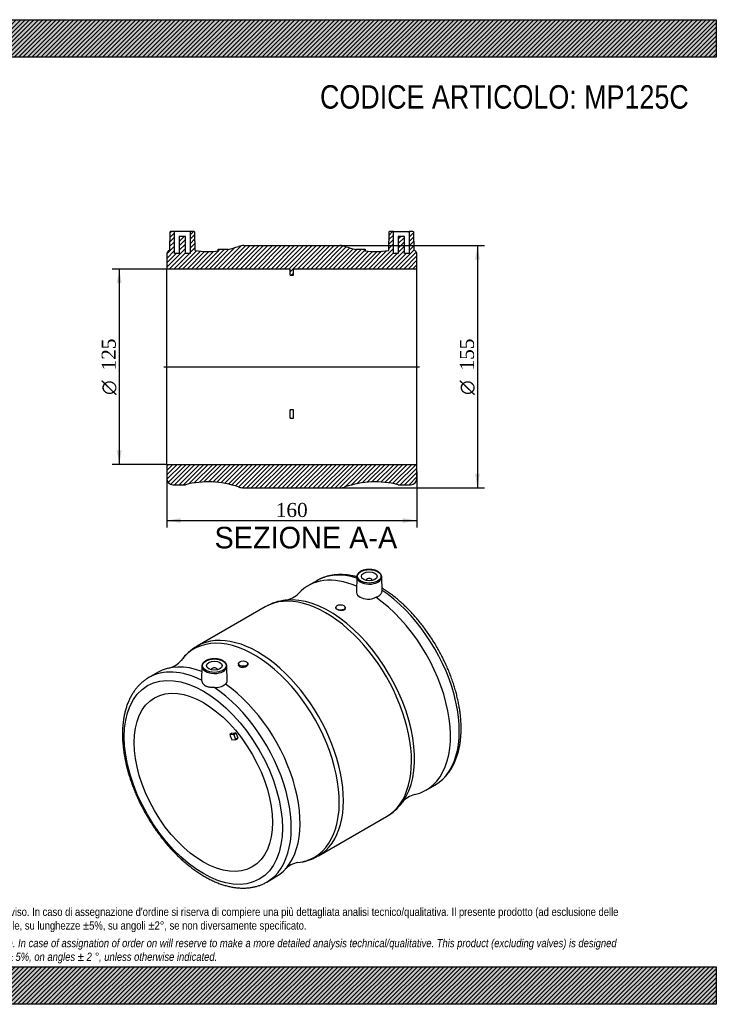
# Model space of a CAD drawing. Header units: millimetres. Extents: x 0 to 891, y 0 to 630.
import ezdxf
from ezdxf.enums import TextEntityAlignment as Align
from ezdxf.lldxf.tags import DXFTag

# ---------------------------------------------------------------- set-up
doc = ezdxf.new("R2010")
doc.units = ezdxf.units.MM
doc.header["$LTSCALE"] = 3
for name, color, linetype in [('Default', 7, 'Continuous'), ('DV4_Default', 7, 'Continuous'), ('MP125C', 7, 'Continuous')]:
    doc.layers.add(name, color=color, linetype=linetype)
doc.styles.add('SEACAD_Solid_Edge_ANSI', font='seans.ttf')
doc.styles.add('SEACAD_Solid_Edge_ANSI1_Symbols', font='semeca1.ttf')
doc.styles.add('SEACAD_Times_New_Roman', font='times.ttf')
tags = doc.linetypes.add('CENTER2', pattern=[28.575000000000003, 19.05, -3.175, 3.175, -3.175]).pattern_tags.tags
tags[10:11] = [DXFTag(74, 4), DXFTag(75, 0), DXFTag(340, '0'), DXFTag(46, 0.0), DXFTag(50, 0.0), DXFTag(44, 0.0), DXFTag(45, 0.0)]
tags[8:9] = [DXFTag(74, 4), DXFTag(75, 0), DXFTag(340, '0'), DXFTag(46, 0.0), DXFTag(50, 0.0), DXFTag(44, 0.0), DXFTag(45, 0.0)]
tags[6:7] = [DXFTag(74, 4), DXFTag(75, 0), DXFTag(340, '0'), DXFTag(46, 0.0), DXFTag(50, 0.0), DXFTag(44, 0.0), DXFTag(45, 0.0)]
tags[4:5] = [DXFTag(74, 4), DXFTag(75, 0), DXFTag(340, '0'), DXFTag(46, 0.0), DXFTag(50, 0.0), DXFTag(44, 0.0), DXFTag(45, 0.0)]
doc.dimstyles.new('ANSImm', dxfattribs={"dimtxt": 9, "dimasz": 9, "dimexe": 4.5, "dimexo": 0, "dimgap": 2.25, "dimtad": 1, "dimdsep": 46, "dimtxsty": 'SEACAD_Times_New_Roman', "dimblk1": '_SE_FILLED', "dimblk2": '_SE_FILLED', "dimsah": 1, "dimcen": 4.5, "dimazin": 0, "dimtfac": 0.85, "dimtdec": 3, "dimtofl": 0, "dimtmove": 0, "dimatfit": 3, "dimfxl": 1, "dimarcsym": 0})
pattern_1 = [(45, (0, 0), (-1.414213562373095, 1.414213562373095), [])]

# ---------------------------------------------------------------- blocks, each defined once
blk = doc.blocks.new('SE1')
at = {"layer": 'MP125C', "color": 7, "linetype": 'Continuous'}
for p, q in [((635.5089195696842, 271.0553173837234), (629.8520653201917, 267.7893310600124)), ((661.0083137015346, 273.50380964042), (660.8068574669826, 264.0809975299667)), ((667.016278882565, 271.2350748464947), (667.016278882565, 271.2021125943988)), ((671.0162788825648, 271.2021125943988), (671.0162788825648, 271.2350748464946)), ((677.2114512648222, 264.7474746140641), (677.0242440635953, 273.5038096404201)), ((602.5242878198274, 254.3210324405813), (559.0133205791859, 229.199963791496)), ((647.6315025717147, 253.9253473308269), (647.6315025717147, 253.6930782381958)), ((653.6315025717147, 253.1422546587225), (653.6315025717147, 253.9253473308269)), ((562.0133643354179, 216.3490489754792), (561.8259645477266, 207.5837060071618)), ((578.2309873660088, 206.9151780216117), (578.0292946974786, 216.3490489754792)), ((585.4061058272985, 217.999497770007), (585.4061058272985, 217.216405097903)), ((591.4061058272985, 217.7672286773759), (591.4061058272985, 217.9994977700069)), ((533.6855430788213, 212.2675635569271), (528.028688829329, 209.0015772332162)), ((568.0213295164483, 214.0803141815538), (568.0213295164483, 214.047351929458)), ((572.0213295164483, 214.0473519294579), (572.0213295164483, 214.0803141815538)), ((581.2651279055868, 173.4575589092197), (579.8509143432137, 172.641062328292)), ((579.8509143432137, 172.641062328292), (581.994217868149, 172.832494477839)), ((581.2651279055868, 173.4575589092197), (583.4084314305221, 173.6489910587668)), ((583.4084314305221, 173.6489910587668), (581.994217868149, 172.832494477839)), ((583.8913943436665, 173.2207230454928), (582.4771807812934, 172.4042264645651)), ((582.4771807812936, 172.4042264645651), (583.5378409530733, 169.6705336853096)), ((584.9520545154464, 170.4870302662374), (583.5378409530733, 169.6705336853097)), ((583.8913943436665, 173.2207230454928), (584.9520545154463, 170.4870302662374)), ((583.4084314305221, 169.1875707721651), (581.2651279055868, 168.996138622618)), ((583.4816547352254, 169.2101735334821), (584.8958682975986, 170.0266701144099)), ((705.3520653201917, 137.0194950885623), (711.0089195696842, 140.2854814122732)), ((636.5133205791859, 94.96602620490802), (680.0242878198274, 120.0870948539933)), ((603.528688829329, 78.23174126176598), (609.1855430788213, 81.49772758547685))]:
    blk.add_line(p, q, dxfattribs=at)
for centre, radius, start, end in [((619.160822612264, 225.4018757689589), 33.3587605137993, 95.99124823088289, 119.7994381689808), ((613.2992841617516, 272.8008381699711), 14.40342304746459, 279.1354956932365, 316.633810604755), ((575.833654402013, 200.2276570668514), 33.49888780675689, 120.1433974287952, 143.9416779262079), ((537.6202187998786, 229.1089157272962), 14.40495788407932, 283.3551334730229, 320.8607971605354), ((570.9204702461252, 212.4057992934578), 9.665643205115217, 262.9033993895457, 309.4205293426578), ((701.4099136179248, 120.1837443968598), 14.39634702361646, 103.34840140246, 140.8961483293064), ((663.4913302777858, 148.7444980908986), 33.07074918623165, 299.9579881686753, 323.9681563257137), ((619.8639881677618, 123.8095845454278), 33.28981890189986, 276.0090434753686, 299.9438840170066), ((625.7322051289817, 76.49003303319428), 14.3997688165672, 99.09822374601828, 136.6498550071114)]:
    blk.add_arc(centre, radius, start, end, dxfattribs=at)
for centre, major_axis, ratio in [((669.0162788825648, 273.8478639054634), (-7.508651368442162, -2.168404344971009e-15), 0.5773502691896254), ((669.016278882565, 273.8478639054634), (-5.000000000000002, 0), 0.5773502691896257), ((650.6315025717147, 253.9253473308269), (-3.000000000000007, -1.517883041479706e-15), 0.5773502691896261), ((570.0213295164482, 216.6931032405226), (-7.508651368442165, 5.637851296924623e-15), 0.5773502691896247), ((562.9502617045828, 141.9836660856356), (35.75000000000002, -61.92081637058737), 0.577350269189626), ((570.0213295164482, 216.6931032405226), (5.000000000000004, 7.1834661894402e-15), 0.5773502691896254), ((588.4061058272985, 217.999497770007), (3.000000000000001, 1.409462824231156e-15), 0.5773502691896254), ((562.9502617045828, 141.9836660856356), (31.25000000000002, -54.12658773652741), 0.5773502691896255)]:
    blk.add_ellipse(centre, major_axis=major_axis, ratio=ratio, dxfattribs=at)
for centre, major_axis, ratio, start_param, end_param in [((667.6020653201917, 202.4044130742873), (37.75000000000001, -65.38491798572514), 0.5773502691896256, 2.4824673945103, 3.318989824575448), ((673.2589195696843, 205.6703993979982), (37.75000000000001, -65.38491798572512), 0.5773502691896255, 3.139631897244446, 3.141592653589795), ((673.2589195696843, 205.6703993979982), (37.75000000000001, -65.38491798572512), 0.5773502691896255, 2.588038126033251, 3.139631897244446), ((669.0162788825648, 273.446740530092), (8.008575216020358, -3.035766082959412e-15), 0.577350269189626, 3.129249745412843, 6.25790913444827), ((669.0162788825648, 271.2350748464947), (-2.000000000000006, -3.577867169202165e-15), 0.5773502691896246, 3.112862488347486, 6.283185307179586), ((669.0162788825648, 271.2350748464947), (-2.000000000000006, -3.577867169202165e-15), 0.5773502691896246, 0, 0.02873016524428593), ((669.0162788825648, 273.446740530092), (8.008575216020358, -3.035766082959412e-15), 0.577350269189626, 6.25790913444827, 6.283185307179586), ((669.0162788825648, 273.446740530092), (8.008575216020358, -3.035766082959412e-15), 0.577350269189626, 6.565588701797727e-16, 0.01234290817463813), ((673.2589195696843, 205.6703993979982), (37.75000000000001, -65.38491798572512), 0.5773502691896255, 0, 2.282182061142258), ((641.2742878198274, 187.2040636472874), (38.75000000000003, -67.11696879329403), 0.5773502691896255, 0, 3.141592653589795), ((643.5679882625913, 188.5283322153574), (-38.47963731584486, 66.64868688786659), 0.577350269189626, -0.2468685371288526, -0.2449001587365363), ((643.5679882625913, 188.5283322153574), (-38.47963731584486, 66.64868688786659), 0.577350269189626, 3.38704007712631, 6.036316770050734), ((667.6020653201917, 202.4044130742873), (37.75000000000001, -65.38491798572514), 0.5773502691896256, 6.10554828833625, 8.533863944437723), ((595.4696201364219, 160.7587264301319), (38.47963731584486, -66.64868688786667), 0.5773502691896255, 0, 3.386474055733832), ((597.7633205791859, 162.082994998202), (-38.74999999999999, 67.11696879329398), 0.5773502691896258, 3.141065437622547, 6.283185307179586), ((597.7633205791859, 162.082994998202), (-38.74999999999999, 67.11696879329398), 0.5773502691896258, 0, 6.239114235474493e-05), ((565.778688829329, 143.6166592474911), (37.74999999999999, -65.38491798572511), 0.5773502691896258, 2.430206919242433, 3.139631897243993), ((571.4355430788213, 146.8826455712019), (37.75000000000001, -65.38491798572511), 0.5773502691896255, 2.534965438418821, 3.141592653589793), ((570.0213295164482, 216.2919798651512), (8.008575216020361, -5.637851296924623e-15), 0.5773502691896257, 3.129249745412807, 6.25790913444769), ((570.0213295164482, 214.0803141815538), (2.000000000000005, -4.228388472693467e-15), 0.5773502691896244, 3.661891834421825e-15, 3.170322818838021), ((570.0213295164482, 216.2919798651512), (8.008575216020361, -5.637851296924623e-15), 0.5773502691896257, 6.25790913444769, 6.283185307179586), ((570.0213295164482, 216.2919798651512), (8.008575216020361, -5.637851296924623e-15), 0.5773502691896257, 1.219323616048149e-15, 0.01234290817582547), ((588.4061058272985, 217.1830011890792), (-2.999999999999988, 1.805321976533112e-14), 0.5773502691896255, 0.2217988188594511, 1.348997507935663), ((565.778688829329, 143.6166592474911), (37.74999999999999, -65.38491798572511), 0.5773502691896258, 3.139631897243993, 3.141592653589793), ((570.0213295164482, 214.0803141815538), (2.000000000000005, -4.228388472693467e-15), 0.5773502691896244, 6.254455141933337, 6.283185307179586), ((565.778688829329, 143.6166592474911), (37.74999999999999, -65.38491798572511), 0.5773502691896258, 6.282089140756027, 8.565367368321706), ((571.4355430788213, 146.8826455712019), (37.75000000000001, -65.38491798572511), 0.5773502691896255, 0, 2.250678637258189), ((618.8116974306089, 174.2352810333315), (-31.25000000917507, 54.12658774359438), 0.5773502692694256, 1.276991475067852, 1.341002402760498), ((582.1709945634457, 172.3768790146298), (-0.2500000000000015, 0.4330127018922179), 0.5773502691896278, 4.450589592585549, 6.021385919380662), ((583.5852081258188, 173.1933755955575), (-0.2499999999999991, 0.433012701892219), 0.5773502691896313, 4.450589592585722, 6.021385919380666), ((584.6458682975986, 170.4596828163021), (-0.2500000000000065, 0.4330127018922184), 0.57735026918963, 3.141592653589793, 4.450589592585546), ((583.2316547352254, 169.6431862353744), (-0.2500000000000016, 0.4330127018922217), 0.5773502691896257, 2.879793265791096, 4.450589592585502), ((595.4696201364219, 160.7587264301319), (38.47963731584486, -66.64868688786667), 0.5773502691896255, 6.038371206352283, 6.283185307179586)]:
    blk.add_ellipse(centre, major_axis=major_axis, ratio=ratio, start_param=start_param, end_param=end_param, dxfattribs=at)
for points, knots in [([(677.0021630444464, 273.3088381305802), (677.011953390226, 273.4696229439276), (677.0297429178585, 273.8255214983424), (676.8777493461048, 274.4506659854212), (676.5690297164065, 275.1167476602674), (676.1019196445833, 275.7507516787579), (675.4899331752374, 276.3364854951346), (674.7403198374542, 276.8643073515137), (673.8695280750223, 277.3213925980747), (672.897557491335, 277.6976783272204), (671.8463395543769, 277.985713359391), (670.7381002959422, 278.180470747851), (669.5954214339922, 278.2787290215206), (668.4412559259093, 278.2789019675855), (667.298743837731, 278.1810166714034), (666.1907124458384, 277.9867011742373), (665.1392626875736, 277.6990816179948), (664.1653052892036, 277.3225346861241), (663.2886878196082, 276.8625947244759), (662.5278419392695, 276.3256882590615), (661.902693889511, 275.7211816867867), (661.4250630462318, 275.0581139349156), (661.1298947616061, 274.3640905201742), (660.9999110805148, 273.8284691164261), (661.016889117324, 273.5687544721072), (661.0194811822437, 273.5305887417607)], [0, 0, 0, 0, 0.0273107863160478, 0.07116240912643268, 0.1151201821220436, 0.1597801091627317, 0.2053110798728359, 0.2514870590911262, 0.297968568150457, 0.3444914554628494, 0.3909510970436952, 0.4373375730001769, 0.4836707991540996, 0.5299821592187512, 0.5763072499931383, 0.6226712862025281, 0.6691124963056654, 0.7156675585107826, 0.7623638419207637, 0.8091990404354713, 0.8560677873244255, 0.902673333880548, 0.9485923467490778, 0.993510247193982, 1, 1, 1, 1]), ([(660.9649865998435, 273.5438756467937), (660.1707860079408, 273.7521852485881), (658.543462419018, 274.13367177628), (656.1050044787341, 274.562603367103), (653.6567826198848, 274.8416196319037), (651.2520113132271, 274.9618627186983), (648.8974293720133, 274.9233801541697), (646.5997319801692, 274.7270129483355), (644.3644400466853, 274.374306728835), (642.1993786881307, 273.8674951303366), (640.1012129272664, 273.2089569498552), (638.1050081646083, 272.4024016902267), (636.5617000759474, 271.6672503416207), (635.807070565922, 271.2126301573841), (635.5996531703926, 271.0871425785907)], [0.3376736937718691, 0.3376736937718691, 0.3376736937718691, 0.3376736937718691, 0.3945710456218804, 0.4546717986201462, 0.5145598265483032, 0.5741848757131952, 0.6335017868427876, 0.6924762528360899, 0.7510904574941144, 0.8093475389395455, 0.8672739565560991, 0.9249192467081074, 0.9823531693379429, 1, 1, 1, 1]), ([(673.2247469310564, 260.4607984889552), (673.8568606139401, 260.6632769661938), (674.4248090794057, 260.9174104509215), (675.1830297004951, 261.3752232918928), (675.4210518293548, 261.5419266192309), (675.8515556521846, 261.8921187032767), (676.0456809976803, 262.0763382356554), (676.3923275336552, 262.4623829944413), (676.5448531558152, 262.6642079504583), (676.8066884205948, 263.0855791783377), (676.9132066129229, 263.3007019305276), (677.0788392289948, 263.7376699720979), (677.1380624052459, 263.9597036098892), (677.202600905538, 264.3705808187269), (677.2154354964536, 264.559005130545), (677.2114384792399, 264.7474462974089)], [0, 0, 0, 0, 0.25, 0.25, 0.375, 0.375, 0.5, 0.5, 0.625, 0.625, 0.75, 0.75, 0.875, 0.875, 0.9780343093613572, 0.9780343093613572, 0.9780343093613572, 0.9780343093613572]), ([(710.9612116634, 140.2626842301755), (711.602255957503, 140.6447953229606), (712.7093188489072, 141.3126861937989), (714.4467839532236, 142.5942179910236), (716.0816032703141, 143.9963810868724), (717.6323817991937, 145.5426720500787), (719.0824086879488, 147.2176433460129), (720.4325313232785, 149.0222929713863), (721.6786732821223, 150.9528540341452), (722.817948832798, 153.0062816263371), (723.8471371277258, 155.1785973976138), (724.7632573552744, 157.4652423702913), (725.5635838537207, 159.8609800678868), (726.245789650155, 162.3600049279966), (726.808010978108, 164.9560533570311), (727.2488804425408, 167.6425389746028), (727.5675200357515, 170.4126754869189), (727.7635087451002, 173.2595757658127), (727.8368354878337, 176.1762974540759), (727.7878551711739, 179.1558493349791), (727.6172504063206, 182.1912855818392), (727.3259839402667, 185.2757335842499), (726.915253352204, 188.4024221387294), (726.386473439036, 191.5645871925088), (725.7412635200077, 194.7554630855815), (724.9814393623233, 197.9682764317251), (724.1090082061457, 201.1962432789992), (723.126165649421, 204.4325696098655), (722.0352934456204, 207.6704549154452), (720.8389575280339, 210.9030984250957), (719.5399057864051, 214.123707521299), (718.1410652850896, 217.3255078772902), (716.6455387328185, 220.501754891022), (715.0566001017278, 223.6457460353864), (713.3776893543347, 226.7508337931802), (711.6124062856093, 229.8104388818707), (709.7645178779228, 232.818040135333), (707.8379390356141, 235.7672127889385), (705.8367234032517, 238.6516422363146), (703.7650369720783, 241.4651576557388), (701.6271623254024, 244.2017203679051), (699.4274897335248, 246.8554333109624), (697.170503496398, 249.4205528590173), (694.860785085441, 251.8914873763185), (692.5029545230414, 254.2628390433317), (690.1018451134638, 256.5292770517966), (687.6618113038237, 258.6860331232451), (685.189282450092, 260.7270643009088), (682.6832010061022, 262.6519229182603), (680.1707397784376, 264.4400895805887), (678.2872421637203, 265.6780050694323), (677.3223625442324, 266.2760307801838), (677.1776095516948, 266.3650058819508)], [0, 0, 0, 0, 0.01823498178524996, 0.03745892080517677, 0.05670207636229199, 0.07599466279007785, 0.09536282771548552, 0.1148268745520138, 0.1344000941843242, 0.1540883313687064, 0.1738903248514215, 0.1937987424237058, 0.2138017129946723, 0.2338845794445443, 0.2540315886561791, 0.2742272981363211, 0.2944575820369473, 0.3147102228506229, 0.3349751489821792, 0.3552439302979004, 0.3755094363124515, 0.3957678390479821, 0.4160166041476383, 0.436254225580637, 0.4564799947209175, 0.4766938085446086, 0.4968960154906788, 0.5170872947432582, 0.5372685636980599, 0.5574409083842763, 0.5776055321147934, 0.5977637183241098, 0.6179168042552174, 0.6380661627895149, 0.6582131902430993, 0.6783592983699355, 0.6985059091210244, 0.7186539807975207, 0.7388049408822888, 0.7589602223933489, 0.779121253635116, 0.7992894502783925, 0.8194662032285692, 0.8396528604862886, 0.8598507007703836, 0.8800608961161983, 0.9002844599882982, 0.9205221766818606, 0.9407745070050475, 0.9610414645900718, 0.981322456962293, 0.9849027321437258, 0.9849027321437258, 0.9849027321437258, 0.9849027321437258]), ([(660.8072844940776, 264.0788302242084), (660.8020180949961, 263.8468591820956), (660.8208122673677, 263.617764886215), (661.0834455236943, 262.2629262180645), (661.9096291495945, 261.2784765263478), (664.5083059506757, 259.7782365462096), (666.2077776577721, 259.3049078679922), (669.8479800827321, 259.2069602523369), (671.6871785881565, 259.6054678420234), (673.2247469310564, 260.4607984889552)], [0.2001242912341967, 0.2001242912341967, 0.2001242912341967, 0.2001242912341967, 0.2500000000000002, 0.2500000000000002, 0.5000000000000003, 0.5000000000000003, 0.7500000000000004, 0.7500000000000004, 1, 1, 1, 1]), ([(653.6313223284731, 253.137679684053), (653.630862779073, 252.9155138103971), (653.5401160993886, 252.7033022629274), (653.0959067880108, 252.2424307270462), (652.6395155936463, 252.0451688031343), (651.5164617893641, 251.8750409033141), (650.8567532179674, 251.9035833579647), (649.5852928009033, 252.1528572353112), (648.9700245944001, 252.3748516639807), (648.0539421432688, 252.9030816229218), (647.7488389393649, 253.2122875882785), (647.6411560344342, 253.5683587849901), (647.6319328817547, 253.6311335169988), (647.6322940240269, 253.6930413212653)], [0.04278457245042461, 0.04278457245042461, 0.04278457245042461, 0.04278457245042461, 0.125, 0.125, 0.25, 0.25, 0.375, 0.375, 0.5, 0.5, 0.625, 0.625, 0.6519633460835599, 0.6519633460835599, 0.6519633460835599, 0.6519633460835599]), ([(578.0072136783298, 216.1540774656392), (578.0170040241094, 216.3148622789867), (578.0347935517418, 216.6707608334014), (577.8827999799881, 217.29590532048), (577.5740803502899, 217.9619869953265), (577.1069702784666, 218.5959910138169), (576.494983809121, 219.1817248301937), (575.7453704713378, 219.7095466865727), (574.8745787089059, 220.1666319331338), (573.9026081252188, 220.5429176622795), (572.8513901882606, 220.8309526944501), (571.743150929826, 221.0257100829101), (570.6004720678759, 221.1239683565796), (569.446306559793, 221.1241413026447), (568.3037944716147, 221.0262560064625), (567.1957630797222, 220.8319405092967), (566.1443133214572, 220.544320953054), (565.1703559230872, 220.1677740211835), (564.2937384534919, 219.7078340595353), (563.532892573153, 219.1709275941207), (562.9077445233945, 218.5664210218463), (562.4301136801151, 217.9033532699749), (562.1349453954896, 217.2093298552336), (562.0049617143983, 216.6737084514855), (562.0219397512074, 216.4139938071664), (562.024531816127, 216.3758280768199)], [0, 0, 0, 0, 0.02731078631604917, 0.07116240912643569, 0.1151201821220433, 0.1597801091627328, 0.2053110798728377, 0.2514870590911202, 0.2979685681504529, 0.3444914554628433, 0.3909510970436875, 0.4373375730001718, 0.4836707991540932, 0.5299821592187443, 0.5763072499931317, 0.6226712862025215, 0.6691124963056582, 0.7156675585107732, 0.7623638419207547, 0.809199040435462, 0.8560677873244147, 0.902673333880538, 0.948592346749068, 0.9935102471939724, 1, 1, 1, 1]), ([(591.4053143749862, 217.7678535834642), (591.404001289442, 217.4117341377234), (591.2759844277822, 217.0436878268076), (590.7291915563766, 216.3033879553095), (590.2317418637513, 215.9490489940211), (589.0621042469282, 215.5169314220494), (588.3855016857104, 215.4336397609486), (587.7461516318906, 215.4933798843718)], [0.6519633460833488, 0.6519633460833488, 0.6519633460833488, 0.6519633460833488, 0.75, 0.75, 0.875, 0.875, 1, 1, 1, 1]), ([(528.1194224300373, 209.0334024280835), (527.6464143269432, 208.7630394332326), (526.6698337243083, 208.1995435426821), (525.0594774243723, 207.0555785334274), (523.3994153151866, 205.6930815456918), (521.8220665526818, 204.1827812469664), (520.344853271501, 202.543944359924), (518.9666847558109, 200.7744968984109), (517.6916511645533, 198.8783786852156), (516.5226067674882, 196.8584125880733), (515.4627923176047, 194.718420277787), (514.5152417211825, 192.4627695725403), (513.6827706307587, 190.0965237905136), (512.9678229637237, 187.625340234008), (512.3723954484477, 185.0553700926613), (511.8979928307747, 182.3931237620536), (511.5456255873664, 179.6453436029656), (511.3158363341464, 176.8188971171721), (511.2087436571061, 173.9206998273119), (511.2240914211, 170.9577503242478), (511.3612824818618, 167.9370079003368), (511.6194247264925, 164.8653831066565), (511.9973832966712, 161.7496538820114), (512.4938017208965, 158.5965852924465), (513.1071160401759, 155.4129418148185), (513.8355639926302, 152.2054942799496), (514.6771907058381, 148.9810236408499), (515.6298522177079, 145.7463213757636), (516.69121785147, 142.5081867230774), (517.8587721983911, 139.2734211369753), (519.1298172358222, 136.0488204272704), (520.5014749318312, 132.8411650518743), (521.9706905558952, 129.6572089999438), (523.5342368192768, 126.5036676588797), (525.1887189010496, 123.3872050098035), (526.930580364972, 120.3144204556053), (528.7560996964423, 117.2918525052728), (530.6614018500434, 114.3259538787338), (532.6424704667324, 111.4230708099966), (534.6951694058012, 108.5894148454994), (536.8152471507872, 105.8310621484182), (538.9983424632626, 103.1539494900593), (541.2399945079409, 100.5638646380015), (543.5356529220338, 98.06643798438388), (545.880687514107, 95.66713558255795), (548.2703971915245, 93.37125373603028), (550.7000176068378, 91.18391524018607), (553.1647268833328, 89.11006729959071), (555.6596486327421, 87.15448101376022), (558.1798513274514, 85.3217521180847), (560.7203429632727, 83.61630235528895), (563.2760599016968, 82.0423804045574), (565.8418488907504, 80.60406069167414), (568.4123988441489, 79.3052592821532), (570.9821796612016, 78.14972007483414), (573.5454462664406, 77.14095045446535), (576.096244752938, 76.2821574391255), (578.6284128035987, 75.57618176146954), (581.1355336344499, 75.02543081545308), (583.6109627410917, 74.63177786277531), (586.0479052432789, 74.3964575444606), (588.4395067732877, 74.31997921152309), (590.7791002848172, 74.40206770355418), (593.060035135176, 74.64169658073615), (595.2771106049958, 75.03705656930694), (597.4219972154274, 75.5860753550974), (599.5006884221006, 76.28517498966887), (601.4690701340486, 77.13473211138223), (602.8401987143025, 77.80909703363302), (603.4464154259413, 78.18736201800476), (603.4809809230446, 78.20894407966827)], [0, 0, 0, 0, 0.009961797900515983, 0.02434663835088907, 0.03873931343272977, 0.05316298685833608, 0.06763821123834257, 0.08218149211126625, 0.09680427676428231, 0.1115124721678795, 0.1263065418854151, 0.1411821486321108, 0.1561312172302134, 0.1711432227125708, 0.1862064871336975, 0.20130930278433, 0.2164407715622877, 0.2315913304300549, 0.2467529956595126, 0.2619193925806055, 0.2770843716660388, 0.2922447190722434, 0.3073982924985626, 0.3225437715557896, 0.3376804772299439, 0.352808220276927, 0.367927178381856, 0.383037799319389, 0.3981407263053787, 0.4132367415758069, 0.4283267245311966, 0.4434116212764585, 0.4584924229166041, 0.4735701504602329, 0.4886458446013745, 0.503720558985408, 0.5187953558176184, 0.5338710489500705, 0.5489486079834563, 0.5640291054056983, 0.5791136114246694, 0.5942031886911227, 0.6092988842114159, 0.6244017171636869, 0.6395126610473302, 0.6546326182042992, 0.6697623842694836, 0.6849025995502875, 0.700053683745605, 0.7152157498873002, 0.7303884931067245, 0.7455710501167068, 0.7607618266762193, 0.7759582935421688, 0.7911559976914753, 0.8063485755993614, 0.8215287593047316, 0.836687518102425, 0.8518141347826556, 0.8668965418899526, 0.8819219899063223, 0.896878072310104, 0.9117540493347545, 0.9265423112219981, 0.9412397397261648, 0.9558487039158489, 0.9703774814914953, 0.9848400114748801, 0.9992550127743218, 1, 1, 1, 1]), ([(561.8310261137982, 207.3725702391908), (561.8501879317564, 207.0962976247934), (561.9169902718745, 206.7873176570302), (562.0871880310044, 206.3034560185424), (562.1560656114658, 206.1379115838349), (562.3156258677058, 205.8086429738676), (562.406253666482, 205.6447402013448), (562.6090464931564, 205.3221318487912), (562.7212117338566, 205.1634206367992), (562.9676755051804, 204.8549069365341), (563.1028103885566, 204.7043548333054), (563.5357818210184, 204.2788487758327), (563.8606763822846, 204.02996023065), (564.4017582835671, 203.7177111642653), (564.5911295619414, 203.6236789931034), (564.988434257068, 203.4554533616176), (565.1961142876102, 203.3815485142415), (565.8321274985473, 203.1910033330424), (566.2780248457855, 203.1032709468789), (566.9819197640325, 203.0070294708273), (567.2233578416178, 202.9808045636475), (567.7095236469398, 202.9369536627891), (567.955151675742, 202.9191714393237), (568.6999667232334, 202.8717060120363), (569.2069656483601, 202.8483430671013), (569.7263515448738, 202.8142019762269)], [0, 0, 0, 0, 0.1250000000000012, 0.1250000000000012, 0.1875000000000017, 0.1875000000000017, 0.2500000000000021, 0.2500000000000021, 0.3125000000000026, 0.3125000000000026, 0.3750000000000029, 0.3750000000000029, 0.5000000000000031, 0.5000000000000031, 0.5625000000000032, 0.5625000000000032, 0.6250000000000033, 0.6250000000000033, 0.750000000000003, 0.750000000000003, 0.8125000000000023, 0.8125000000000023, 0.8750000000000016, 0.8750000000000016, 1, 1, 1, 1])]:
    blk.add_open_spline(points, degree=3, knots=knots, dxfattribs=at)
for points in [[(585.4795958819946, 216.8019764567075), (585.4302586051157, 216.9363324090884), (585.4060469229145, 217.0745802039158), (585.4062860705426, 217.2145376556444)], [(561.8259980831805, 207.5836912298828), (561.8244837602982, 207.5133600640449), (561.8261458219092, 207.4429336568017), (561.8310261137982, 207.3725702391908)], [(577.0582246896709, 204.9390309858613), (577.8352156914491, 205.4147559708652), (578.2464621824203, 206.1209313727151), (578.2307535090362, 206.9103885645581)]]:
    blk.add_open_spline(points, degree=3, dxfattribs=at)
blk = doc.blocks.new('SE6')
at = {"layer": 'MP125C', "linetype": 'Continuous'}
h = blk.add_hatch(dxfattribs=at)
h.set_pattern_fill('LINE', scale=0.6299212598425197, angle=45, style=0)
h.set_pattern_definition(pattern_1)
edge = h.paths.add_edge_path()
edge.add_line((650.2857041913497, 485.4732828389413), (588.7519042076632, 485.4732828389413))
edge.add_arc((588.7519042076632, 475.4732828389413), 10, 90, 108.927909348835)
edge.add_arc((566.0454282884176, 541.6882052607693), 59.99999999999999, 281.9987059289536, 288.92790934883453, ccw=False)
edge.add_line((578.5188041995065, 482.9990674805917), (578.5188041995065, 483.0732828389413))
edge.add_line((578.5188041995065, 483.0732828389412), (572.5188041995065, 483.0732828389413))
edge.add_line((572.5188041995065, 483.0732828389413), (572.5188041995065, 482.0732828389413))
edge.add_line((572.5188041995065, 482.0732828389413), (572.8322555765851, 482.0732828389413))
edge.add_arc((566.0454282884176, 541.6882052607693), 59.99999999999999, 262.035508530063, 276.49484316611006, ccw=False)
edge.add_line((557.7318664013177, 482.2669574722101), (557.5273794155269, 493.9820090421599))
edge.add_arc((557.0274555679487, 493.9732828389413), 0.5, 0.999999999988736, 90)
edge.add_line((557.0274555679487, 494.4732828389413), (554.5188041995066, 494.4732828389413))
edge.add_line((554.5188041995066, 494.4732828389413), (554.5188041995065, 480.4732828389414))
edge.add_line((554.5188041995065, 480.4732828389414), (551.5188041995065, 480.4732828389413))
edge.add_line((551.5188041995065, 480.4732828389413), (551.5188041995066, 491.2732828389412))
edge.add_line((551.5188041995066, 491.2732828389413), (547.5188041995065, 491.2732828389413))
edge.add_line((547.5188041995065, 491.2732828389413), (547.5188041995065, 480.4732828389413))
edge.add_line((547.5188041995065, 480.4732828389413), (544.5188041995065, 480.4732828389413))
edge.add_line((544.5188041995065, 480.4732828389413), (544.5188041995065, 494.4732828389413))
edge.add_line((544.5188041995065, 494.4732828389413), (542.0101528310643, 494.4732828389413))
edge.add_arc((542.0101528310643, 493.9732828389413), 0.5, 90, 178.999999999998)
edge.add_line((541.5102289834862, 493.98200904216), (541.3152487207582, 482.8115972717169))
edge.add_arc((543.5188041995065, 479.4732828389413), 4, 123.4280145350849, 180)
edge.add_line((539.5188041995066, 479.4732828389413), (539.5188041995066, 470.4732828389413))
edge.add_line((539.5188041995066, 470.4732828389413), (618.5188041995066, 470.4732828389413))
edge.add_line((618.5188041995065, 470.4732828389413), (618.5188041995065, 466.4412746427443))
edge.add_line((618.5188041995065, 466.4412746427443), (620.5188041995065, 466.4412746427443))
edge.add_line((620.5188041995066, 466.4412746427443), (620.5188041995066, 470.4732828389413))
edge.add_line((620.5188041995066, 470.4732828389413), (699.5188041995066, 470.4732828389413))
edge.add_line((699.5188041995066, 470.4732828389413), (699.5188041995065, 479.4732828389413))
edge.add_arc((695.5188041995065, 479.4732828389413), 4, 0, 56.57198546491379)
edge.add_line((697.7223596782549, 482.8115972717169), (697.5273794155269, 493.98200904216))
edge.add_arc((697.0274555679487, 493.9732828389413), 0.5, 1.000000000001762, 90)
edge.add_line((697.0274555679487, 494.4732828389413), (694.5188041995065, 494.4732828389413))
edge.add_line((694.5188041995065, 494.4732828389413), (694.5188041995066, 480.4732828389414))
edge.add_line((694.5188041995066, 480.4732828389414), (691.5188041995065, 480.4732828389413))
edge.add_line((691.5188041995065, 480.4732828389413), (691.5188041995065, 491.2732828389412))
edge.add_line((691.5188041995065, 491.2732828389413), (687.5188041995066, 491.2732828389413))
edge.add_line((687.5188041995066, 491.2732828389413), (687.5188041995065, 480.4732828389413))
edge.add_line((687.5188041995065, 480.4732828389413), (684.5188041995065, 480.4732828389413))
edge.add_line((684.5188041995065, 480.4732828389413), (684.5188041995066, 494.4732828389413))
edge.add_line((684.5188041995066, 494.4732828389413), (682.0101528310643, 494.4732828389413))
edge.add_arc((682.0101528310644, 493.9732828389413), 0.5, 90, 179.0000000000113)
edge.add_line((681.5102289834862, 493.9820090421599), (681.3057419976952, 482.2669574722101))
edge.add_arc((672.9921801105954, 541.6882052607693), 59.99999999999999, 263.50515683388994, 277.9644914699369, ccw=False)
edge.add_line((666.2053528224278, 482.0732828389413), (666.5188041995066, 482.0732828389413))
edge.add_line((666.5188041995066, 482.0732828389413), (666.5188041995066, 483.0732828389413))
edge.add_line((666.5188041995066, 483.0732828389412), (660.5188041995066, 483.0732828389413))
edge.add_line((660.5188041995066, 483.0732828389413), (660.5188041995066, 482.9990674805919))
edge.add_arc((672.9921801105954, 541.6882052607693), 59.99999999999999, 251.07209065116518, 258.0012940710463, ccw=False)
edge.add_arc((650.2857041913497, 475.4732828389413), 10, 71.07209065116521, 90)
h = blk.add_hatch(dxfattribs=at)
h.set_pattern_fill('LINE', scale=0.6299212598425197, angle=45, style=0)
h.set_pattern_definition(pattern_1)
edge = h.paths.add_edge_path()
edge.add_arc((672.9921801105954, 274.2583604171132), 59.99999999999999, 75.98886849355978, 108.9279093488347, ccw=False)
edge.add_line((687.5188041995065, 332.4732828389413), (695.5188041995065, 332.4732828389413))
edge.add_arc((695.5188041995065, 336.4732828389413), 4, 270, 360)
edge.add_line((699.5188041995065, 336.4732828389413), (699.5188041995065, 345.4732828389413))
edge.add_line((699.5188041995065, 345.4732828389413), (539.5188041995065, 345.4732828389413))
edge.add_line((539.5188041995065, 345.4732828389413), (539.5188041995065, 336.4732828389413))
edge.add_arc((543.5188041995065, 336.4732828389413), 4, 180, 270)
edge.add_line((543.5188041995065, 332.4732828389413), (551.5188041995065, 332.4732828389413))
edge.add_arc((566.0454282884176, 274.2583604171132), 59.99999999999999, 71.07209065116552, 104.01113150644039, ccw=False)
edge.add_arc((588.7519042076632, 340.4732828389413), 10, 251.0720906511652, 270)
edge.add_line((588.7519042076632, 330.4732828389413), (650.2857041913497, 330.4732828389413))
edge.add_arc((650.2857041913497, 340.4732828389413), 10, 270, 288.9279093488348)
at = {"layer": 'DV4_Default', "color": 7, "linetype": 'CENTER2'}
blk.add_line((537.7688041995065, 407.9732828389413), (701.2688041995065, 407.9732828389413), dxfattribs=at)
at = {"layer": 'MP125C', "color": 7, "linetype": 'Continuous'}
for p, q in [((541.5102289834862, 493.98200904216), (541.3152487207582, 482.8115972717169)), ((544.5188041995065, 494.4732828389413), (542.0101528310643, 494.4732828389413)), ((554.5188041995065, 494.4732828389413), (544.5188041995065, 494.4732828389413)), ((544.5188041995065, 480.4732828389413), (544.5188041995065, 494.4732828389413)), ((557.0274555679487, 494.4732828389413), (554.5188041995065, 494.4732828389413)), ((554.5188041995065, 494.4732828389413), (554.5188041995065, 480.4732828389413)), ((557.7318664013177, 482.2669574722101), (557.5273794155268, 493.9820090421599)), ((681.5102289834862, 493.9820090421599), (681.3057419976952, 482.2669574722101)), ((684.5188041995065, 494.4732828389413), (682.0101528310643, 494.4732828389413)), ((684.5188041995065, 494.4732828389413), (694.5188041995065, 494.4732828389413)), ((684.5188041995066, 480.4732828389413), (684.5188041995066, 494.4732828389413)), ((694.5188041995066, 494.4732828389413), (694.5188041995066, 480.4732828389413)), ((697.0274555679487, 494.4732828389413), (694.5188041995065, 494.4732828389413)), ((697.7223596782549, 482.8115972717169), (697.5273794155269, 493.98200904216)), ((551.5188041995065, 491.2732828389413), (547.5188041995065, 491.2732828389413)), ((547.5188041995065, 491.2732828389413), (547.5188041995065, 480.4732828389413)), ((551.5188041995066, 480.4732828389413), (551.5188041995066, 491.2732828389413)), ((588.7519042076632, 485.4732828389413), (650.2857041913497, 485.4732828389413)), ((687.5188041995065, 491.2732828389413), (687.5188041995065, 480.4732828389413)), ((691.5188041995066, 491.2732828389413), (687.5188041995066, 491.2732828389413)), ((691.5188041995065, 480.4732828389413), (691.5188041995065, 491.2732828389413)), ((539.5188041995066, 479.4732828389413), (539.5188041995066, 470.4732828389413)), ((547.5188041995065, 480.4732828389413), (544.5188041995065, 480.4732828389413)), ((554.5188041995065, 480.4732828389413), (551.5188041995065, 480.4732828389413)), ((572.5188041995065, 483.0732828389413), (578.5188041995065, 483.0732828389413)), ((572.5188041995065, 482.0732828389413), (572.5188041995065, 483.0732828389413)), ((572.8322555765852, 482.0732828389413), (572.5188041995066, 482.0732828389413)), ((578.5188041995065, 483.0732828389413), (578.5188041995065, 482.9990674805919)), ((660.5188041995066, 482.9990674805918), (660.5188041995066, 483.0732828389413)), ((660.5188041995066, 483.0732828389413), (666.5188041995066, 483.0732828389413)), ((666.5188041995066, 482.0732828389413), (666.2053528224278, 482.0732828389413)), ((666.5188041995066, 483.0732828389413), (666.5188041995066, 482.0732828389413)), ((687.5188041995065, 480.4732828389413), (684.5188041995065, 480.4732828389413)), ((694.5188041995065, 480.4732828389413), (691.5188041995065, 480.4732828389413)), ((699.5188041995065, 470.4732828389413), (699.5188041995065, 479.4732828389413)), ((539.5188041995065, 345.4732828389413), (539.5188041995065, 470.4732828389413)), ((618.5188041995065, 470.4732828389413), (539.5188041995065, 470.4732828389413)), ((618.5188041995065, 466.4412746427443), (618.5188041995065, 470.4732828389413)), ((618.5188041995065, 466.4412746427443), (620.5188041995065, 466.4412746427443)), ((699.5188041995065, 470.4732828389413), (620.5188041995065, 470.4732828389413)), ((620.5188041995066, 466.4412746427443), (620.5188041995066, 470.4732828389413)), ((699.5188041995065, 345.4732828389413), (699.5188041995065, 470.4732828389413)), ((618.5188041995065, 380.0383250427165), (618.5188041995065, 380.2883250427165)), ((620.5188041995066, 380.2883250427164), (618.5188041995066, 380.2883250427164)), ((618.5188041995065, 377.4402488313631), (618.5188041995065, 380.0383250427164)), ((620.5188041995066, 380.0383250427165), (620.5188041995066, 380.2883250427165)), ((620.5188041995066, 377.4402488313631), (620.5188041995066, 380.0383250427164)), ((618.5188041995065, 376.7572361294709), (618.5188041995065, 377.4402488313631)), ((618.5188041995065, 375.0072361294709), (618.5188041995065, 376.7572361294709)), ((618.5188041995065, 375.0072361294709), (620.5188041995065, 375.0072361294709)), ((620.5188041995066, 376.7572361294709), (620.5188041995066, 377.4402488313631)), ((620.5188041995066, 375.0072361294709), (620.5188041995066, 376.7572361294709)), ((539.5188041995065, 345.4732828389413), (699.5188041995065, 345.4732828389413)), ((539.5188041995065, 345.4732828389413), (539.5188041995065, 336.4732828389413)), ((699.5188041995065, 336.4732828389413), (699.5188041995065, 345.4732828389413)), ((543.5188041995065, 332.4732828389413), (551.5188041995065, 332.4732828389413)), ((588.7519042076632, 330.4732828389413), (650.2857041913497, 330.4732828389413)), ((687.5188041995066, 332.4732828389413), (695.5188041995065, 332.4732828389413))]:
    blk.add_line(p, q, dxfattribs=at)
for centre, radius, start, end in [((542.0101528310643, 493.9732828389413), 0.5000000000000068, 90, 178.9999999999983), ((557.0274555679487, 493.9732828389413), 0.5000000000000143, 0.999999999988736, 90), ((682.0101528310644, 493.9732828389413), 0.499999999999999, 90, 179.0000000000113), ((697.0274555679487, 493.9732828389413), 0.5000000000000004, 1.000000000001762, 90), ((588.7519042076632, 475.4732828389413), 10, 90, 108.927909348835), ((650.2857041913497, 475.4732828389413), 9.999999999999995, 71.07209065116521, 90), ((543.5188041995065, 479.4732828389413), 4.000000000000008, 123.4280145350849, 180), ((566.0454282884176, 541.6882052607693), 59.99999999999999, 262.035508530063, 276.49484316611), ((566.0454282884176, 541.6882052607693), 59.99999999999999, 281.9987059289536, 288.9279093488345), ((672.9921801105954, 541.6882052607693), 59.99999999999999, 251.0720906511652, 258.0012940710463), ((672.9921801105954, 541.6882052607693), 59.99999999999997, 263.5051568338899, 277.9644914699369), ((695.5188041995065, 479.4732828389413), 4.000000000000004, 0, 56.57198546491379), ((543.5188041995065, 336.4732828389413), 4.000000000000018, 180, 270), ((566.0454282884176, 274.2583604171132), 59.99999999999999, 71.07209065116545, 104.0111315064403), ((672.9921801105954, 274.2583604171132), 59.99999999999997, 75.9888684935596, 108.9279093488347), ((695.5188041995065, 336.4732828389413), 4.000000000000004, 270, 0), ((588.7519042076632, 340.4732828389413), 9.999999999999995, 251.0720906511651, 270), ((650.2857041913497, 340.4732828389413), 10.00000000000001, 270, 288.9279093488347)]:
    blk.add_arc(centre, radius, start, end, dxfattribs=at)
blk = doc.blocks.new('GDimGGroup')
at = {"layer": 'Default', "linetype": 'Continuous'}
for points in [[(739.767965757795, 476.4732827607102), (738.2679657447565, 485.4732828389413), (736.767965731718, 476.4732827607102)], [(739.767965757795, 339.4732854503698), (736.767965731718, 339.4732854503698), (738.2679657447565, 330.4732853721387)]]:
    blk.add_hatch(color=7, dxfattribs=at).paths.add_polyline_path(points)
at = {"layer": 'Default', "color": 7, "linetype": 'Continuous'}
for p, q in [((650.2857041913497, 485.4732828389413), (742.767965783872, 485.4732828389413)), ((738.2679657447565, 485.4732828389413), (738.2679657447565, 330.4732853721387)), ((650.2857041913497, 330.4732828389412), (742.767965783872, 330.4732828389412))]:
    blk.add_line(p, q, dxfattribs=at)
for s, style, p in [('155', 'SEACAD_Times_New_Roman', (727.0179657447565, 405.5678962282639)), ('O', 'SEACAD_Solid_Edge_ANSI1_Symbols', (727.0179657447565, 389.9047383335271))]:
    blk.add_text(s, height=9, rotation=90, dxfattribs=dict(at, style=style)).set_placement(p, align=Align.TOP_LEFT)
blk = doc.blocks.new('DMBLK14')
at = {"layer": 'Default', "linetype": 'Continuous'}
for points in [[(548.5188042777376, 308.0479324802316), (548.5188042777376, 311.0479325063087), (539.5188041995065, 309.5479324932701)], [(690.5188079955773, 308.0479324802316), (699.5188080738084, 309.5479324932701), (690.5188079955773, 311.0479325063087)]]:
    blk.add_hatch(color=7, dxfattribs=at).paths.add_polyline_path(points)
at = {"layer": 'Default', "color": 7, "linetype": 'Continuous'}
for p, q in [((539.5188041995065, 340.9732828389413), (539.5188041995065, 305.0479324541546)), ((699.5188041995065, 340.9732828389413), (699.5188041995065, 305.0479324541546)), ((539.5188041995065, 309.5479324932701), (699.5188080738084, 309.5479324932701))]:
    blk.add_line(p, q, dxfattribs=at)
at = {"layer": 'Default', "color": 7, "linetype": 'Continuous', "style": 'SEACAD_Times_New_Roman'}
blk.add_text('160', height=9, dxfattribs=at).set_placement((609.2818393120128, 320.7979324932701), align=Align.TOP_LEFT)
blk = doc.blocks.new('_SE_FILLED')
at = {"color": 0}
blk.add_line((0, 0), (-1, 0), dxfattribs=at)
blk.add_solid([(0, 0), (-1, -0.1665), (-1, 0.1665), (0, 0)], dxfattribs=at)
blk = doc.blocks.new('GDimGGroup1')
at = {"layer": 'Default', "linetype": 'Continuous'}
for points in [[(507.6647253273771, 461.4732827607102), (510.6647253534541, 461.4732827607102), (509.1647253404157, 470.4732828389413)], [(507.6647253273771, 354.4732791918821), (509.1647253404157, 345.473279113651), (510.6647253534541, 354.4732791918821)]]:
    blk.add_hatch(color=7, dxfattribs=at).paths.add_polyline_path(points)
at = {"layer": 'Default', "color": 7, "linetype": 'Continuous'}
for p, q in [((539.5188041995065, 470.4732828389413), (504.6647253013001, 470.4732828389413)), ((509.1647253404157, 470.4732828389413), (509.1647253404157, 345.473279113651)), ((539.5188041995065, 345.4732828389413), (504.6647253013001, 345.4732828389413))]:
    blk.add_line(p, q, dxfattribs=at)
for s, style, p in [('125', 'SEACAD_Times_New_Roman', (497.9147253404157, 405.5678930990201)), ('O', 'SEACAD_Solid_Edge_ANSI1_Symbols', (497.9147253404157, 389.9047352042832))]:
    blk.add_text(s, height=9, rotation=90, dxfattribs=dict(at, style=style)).set_placement(p, align=Align.TOP_LEFT)

msp = doc.modelspace()

# ---------------------------------------------------------------- hatches: boundary and pattern name
at = {"layer": 'Default', "linetype": 'Continuous'}
h = msp.add_hatch(dxfattribs=at)
h.set_pattern_fill('LINE', scale=0.6299212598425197, angle=45, style=0)
h.set_pattern_definition(pattern_1)
h.paths.add_polyline_path([(891, 606.0000098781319), (891, 630.0000098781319), (7.650947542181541e-06, 630.0000098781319), (7.650947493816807e-06, 606.0000098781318)])
for points in [[(891, 606.0000098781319), (891, 630.0000098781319), (7.650947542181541e-06, 630.0000098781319), (7.650947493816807e-06, 606.0000098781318)], [(890.9999878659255, -8.595717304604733e-06), (890.9999878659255, 23.99999999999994), (-1.213407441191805e-05, 23.99999999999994), (-1.213407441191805e-05, -8.595717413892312e-06)]]:
    msp.add_hatch(color=7, dxfattribs=at).paths.add_polyline_path(points)
h = msp.add_hatch(dxfattribs=at)
h.set_pattern_fill('LINE', scale=0.6299212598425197, angle=45, style=0)
h.set_pattern_definition(pattern_1)
h.paths.add_polyline_path([(890.9999878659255, -8.595717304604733e-06), (890.9999878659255, 23.99999999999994), (-1.213407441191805e-05, 23.99999999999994), (-1.213407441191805e-05, -8.595717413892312e-06)])

# ---------------------------------------------------------------- linework, layer by layer
at = {"layer": 'Default', "color": 7, "linetype": 'Continuous'}
for p, q in [((7.650947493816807e-06, 630.0000098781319), (890.9999999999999, 630.0000098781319)), ((891, 630.0000098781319), (891, 606.0000098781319)), ((891, 606.0000098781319), (7.650947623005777e-06, 606.0000098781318)), ((-1.213407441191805e-05, 23.99999999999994), (890.9999878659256, 23.99999999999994)), ((890.9999878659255, 23.99999999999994), (890.9999878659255, -8.595717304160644e-06)), ((890.9999878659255, -8.595717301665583e-06), (-1.213407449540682e-05, -8.595717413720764e-06))]:
    msp.add_line(p, q, dxfattribs=at)

# ---------------------------------------------------------------- block references
at = {"layer": 'Default'}
for name in ['SE6', 'GDimGGroup', 'GDimGGroup1', 'SE1']:
    msp.add_blockref(name, (0, 0), dxfattribs=at)

# ---------------------------------------------------------------- texts
at = {"layer": 'Default', "color": 7, "linetype": 'Continuous', "style": 'SEACAD_Solid_Edge_ANSI'}
msp.add_text('SEZIONE A-A', height=13.8, dxfattribs=at).set_placement((570.0747150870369, 305.5179086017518), align=Align.TOP_LEFT)
at = {"layer": 'Default', "attachment_point": 1}
for s, insert, char_height, width in [('{\\fArial Narrow|b0||i0||c0|p34;\\C7;\\H15.;\\W1.;CODICE ARTICOLO: MP125C}', (637.5607122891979, 588.1005525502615), 15, 237.8987908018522), ("{\\fArial Narrow|b0||i0||c0|p34;\\C7;\\H5.25;\\W1.;PLASTITALIA si riserva il diritto di revisionare la presente specifica, mantenendo la conformità alle prescrizioni del prodotto, senza alcun preavviso. In caso di assegnazione d'ordine si riserva di compiere una più dettagliata analisi tecnico/qualitativa. Il presente prodotto (ad esclusione delle \\P}{\\fArial Narrow|b0||i0||c0|p34;\\C7;\\H5.25;\\W1.;valvole) è progettato per applicazioni non previste dalla direttiva 2014/68/EU. Tolleranza su diametri e spessori come da normative se applicabile, su lunghezze ±5%, su angoli ±2°, se non diversamente specificato.\\P}{\\fArial Narrow|b0||i0||c0|p34;\\C7;\\H1.5;\\W1.;   \\P}{\\fArial Narrow|b0||i1||c0|p34;\\C7;\\H5.25;\\W1.;PLASTITALIA on reserves the right to revise this specification, maintaining the conformity to the requirements of the product, without any notice. In case of assignation of order on will reserve to make a more detailed analysis technical/qualitative. This product (excluding valves) is designed \\P}{\\fArial Narrow|b0||i1||c0|p34;\\C7;\\H5.25;\\W1.;for applications not covered by Directive 2014/68 / EU. The tolerance on diameters and thicknesses as the standards if applicable, on lengths ± 5%, on angles ± 2 °, unless otherwise indicated.\\P}", (59.99998786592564, 61.80709567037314), 5.25, 770.9999999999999)]:
    msp.add_mtext(s, dxfattribs=dict(at, insert=insert, char_height=char_height, width=width))

# ---------------------------------------------------------------- dimensions: what is measured, and where the dimension line sits
at = {"layer": 'Default', "color": 7, "linetype": 'Continuous'}
dim = msp.add_linear_dim(base=(539.5188041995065, 309.5479324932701), p1=(539.5188041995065, 340.9732828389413), p2=(699.5188041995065, 340.9732828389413), angle=0, text='\\A1;<>', dimstyle='ANSImm', dxfattribs=at)
dim.commit()
dim.dimension.update_dxf_attribs({"geometry": 'DMBLK14', "text_midpoint": (619.5188061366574, 309.5479324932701), "dimtype": 161})

doc.saveas('drawing.dxf')
